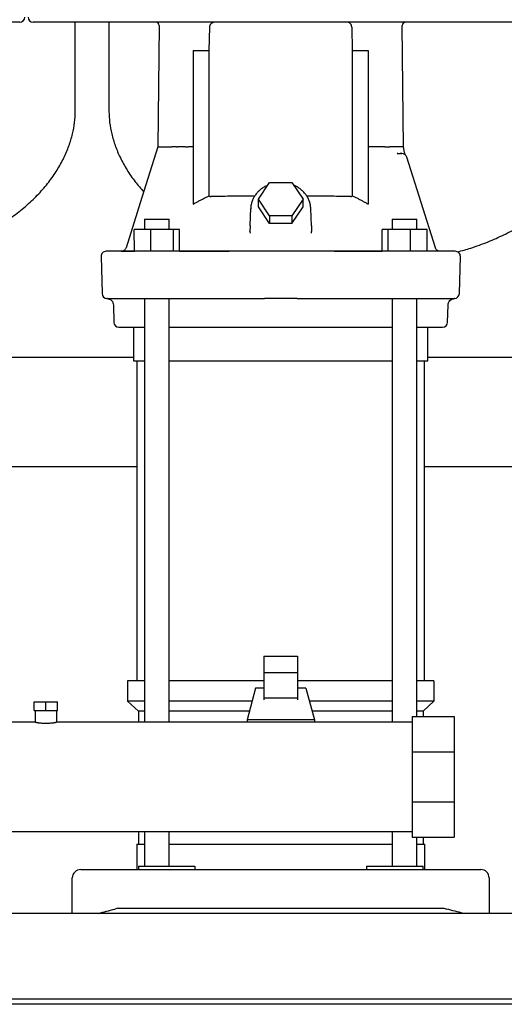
# Model space of a CAD drawing. Header units: millimetres. Extents: x 12 to 1827, y 12 to 1143.
# Tile 2 of 7: x 313 to 600, y 12 to 596. Entities that reach past the tile are written whole.
import ezdxf

# ---------------------------------------------------------------- set-up
doc = ezdxf.new("R2010")
doc.units = ezdxf.units.MM

msp = doc.modelspace()

# ---------------------------------------------------------------- linework, layer by layer
at = {"color": 7, "linetype": 'Continuous', "lineweight": 25}
for p, q in [((312.68, 594.74), (166.68, 594.74)), ((468.68, 594.74), (320.68, 594.74)), ((345.68, 541.74), (345.68, 594.74)), ((365.68, 594.74), (365.68, 541.74)), ((395.52, 592.73), (394.77, 520.68)), ((425.26, 578.02), (425.55, 591.82)), ((614.68, 594.74), (468.68, 594.74)), ((509.82, 591.82), (510.1, 578.02)), ((522.17, 594.74), (522.08, 594.74)), ((540.59, 520.69), (539.84, 592.78)), ((415.68, 578.02), (425.26, 578.02)), ((415.68, 578.02), (415.68, 486.68)), ((425.26, 491.68), (425.26, 578.02)), ((510.1, 578.02), (510.1, 491.68)), ((510.1, 578.02), (519.66, 578.02)), ((519.66, 578.02), (519.66, 486.69)), ((394.77, 520.74), (395.33, 520.74)), ((405.87, 520.74), (404.64, 520.74)), ((405.87, 520.74), (406.65, 520.73)), ((415.68, 520.73), (412.72, 520.73)), ((522.65, 520.74), (519.66, 520.74)), ((529.49, 520.74), (524.52, 520.74)), ((541.25, 517.3), (540.58, 520.79)), ((537.24, 516.73), (536.8, 516.79)), ((536.8, 516.79), (537.38, 516.74)), ((537.24, 516.73), (537.38, 516.74)), ((537.38, 516.74), (538.62, 516.74)), ((539.06, 516.84), (539.66, 516.74)), ((541.74, 515.98), (541.76, 515.96)), ((541.74, 515.98), (541.76, 515.96)), ((542.39, 514.95), (542.35, 515.06)), ((542.52, 514.64), (542.39, 514.95)), ((559.52, 460.83), (542.52, 514.64)), ((454.4, 489.69), (461.04, 499.65)), ((461.04, 499.65), (474.32, 499.65)), ((474.32, 499.65), (480.96, 489.69)), ((461.04, 479.73), (454.4, 489.69)), ((454.4, 485.19), (454.4, 489.69)), ((461.04, 475.23), (454.4, 485.19)), ((480.96, 489.69), (474.32, 479.73)), ((474.32, 475.23), (480.96, 485.19)), ((480.96, 485.19), (480.96, 489.69)), ((474.32, 479.73), (461.04, 479.73)), ((461.04, 479.73), (461.04, 475.23)), ((474.32, 479.73), (474.32, 475.23)), ((485.86, 473.87), (485.5, 484.16)), ((386.84, 477.74), (386.84, 471.74)), ((386.84, 477.74), (401.43, 477.74)), ((401.43, 477.74), (401.44, 477.74)), ((401.44, 471.74), (401.44, 477.74)), ((449.5, 473.87), (449.41, 470.57)), ((474.32, 475.23), (461.04, 475.23)), ((485.86, 473.87), (485.95, 470.57)), ((533.92, 477.74), (533.92, 471.74)), ((533.92, 477.74), (533.93, 477.74)), ((533.93, 477.74), (548.52, 477.74)), ((548.52, 471.74), (548.52, 477.74)), ((380.76, 458.77), (380.75, 471.74)), ((390.55, 471.74), (380.75, 471.74)), ((390.55, 458.74), (390.55, 471.74)), ((403.93, 471.74), (390.55, 471.74)), ((403.93, 458.74), (403.93, 471.74)), ((407.52, 471.74), (403.93, 471.74)), ((407.53, 458.74), (407.52, 471.74)), ((449.33, 470.29), (449.41, 470.57)), ((449.33, 470.29), (449.41, 470.57)), ((449.41, 470.57), (449.44, 469.53)), ((485.9, 469.54), (485.95, 470.57)), ((486.03, 470.29), (485.95, 470.57)), ((527.84, 458.74), (527.84, 471.74)), ((531.42, 471.74), (527.84, 471.74)), ((531.42, 458.74), (531.42, 471.74)), ((544.81, 471.74), (531.42, 471.74)), ((544.81, 458.74), (544.81, 471.74)), ((554.6, 471.74), (544.81, 471.74)), ((554.6, 458.74), (554.6, 471.74)), ((378.09, 458.74), (364.03, 458.74)), ((372.96, 458.74), (373.16, 458.75)), ((374.13, 458.96), (374.19, 458.93)), ((549.94, 458.74), (385.42, 458.74)), ((407.53, 458.74), (437.02, 458.74)), ((499.62, 458.74), (527.84, 458.74)), ((561.94, 458.77), (561.04, 459.05)), ((361.03, 455.66), (361.6, 433.66)), ((573.76, 433.66), (574.33, 455.66)), ((364.79, 430.74), (364.49, 430.74)), ((364.79, 430.74), (378.54, 430.74)), ((368.34, 426.81), (368.6, 416.66)), ((385.88, 430.74), (458.01, 430.74)), ((386.84, 430.74), (386.84, 179.24)), ((401.44, 179.24), (401.44, 430.72)), ((477.35, 430.74), (549.48, 430.74)), ((533.92, 430.72), (533.92, 179.24)), ((548.52, 182.49), (548.52, 430.74)), ((566.76, 416.66), (567.02, 426.84)), ((570.8, 430.74), (570.57, 430.74)), ((371.6, 413.74), (386.86, 413.74)), ((380.33, 413.74), (380.33, 393.74)), ((380.33, 413.74), (386.86, 413.74)), ((401.44, 413.74), (467.68, 413.74)), ((401.44, 413.74), (408.84, 413.74)), ((409.23, 413.74), (526.13, 413.74)), ((467.68, 413.74), (533.92, 413.74)), ((526.52, 413.74), (533.92, 413.74)), ((548.52, 413.74), (555.03, 413.74)), ((548.52, 413.74), (563.76, 413.74)), ((555.03, 393.74), (555.03, 413.74)), ((380.33, 395.74), (253.03, 395.74)), ((380.33, 393.74), (386.86, 393.74)), ((382.33, 393.74), (382.33, 203.74)), ((401.44, 393.74), (467.68, 393.74)), ((467.68, 393.74), (533.92, 393.74)), ((548.52, 393.74), (555.03, 393.74)), ((553.03, 203.74), (553.03, 393.74)), ((645.68, 395.74), (555.03, 395.74)), ((382.33, 330.74), (251.03, 330.74)), ((645.68, 330.74), (553.03, 330.74)), ((457.68, 218.42), (457.68, 208.54)), ((457.68, 218.42), (477.68, 218.42)), ((477.68, 218.42), (477.68, 208.54)), ((457.68, 208.54), (457.68, 193.52)), ((477.68, 208.54), (457.68, 208.54)), ((477.68, 208.54), (477.68, 193.52)), ((376.68, 203.74), (376.68, 191.74)), ((386.84, 203.74), (376.68, 203.74)), ((457.68, 203.74), (401.44, 203.74)), ((452.68, 199.39), (447.68, 180.64)), ((457.68, 199.39), (452.68, 199.39)), ((533.92, 203.74), (477.68, 203.74)), ((482.68, 199.39), (477.68, 199.39)), ((482.68, 199.39), (487.68, 180.64)), ((558.68, 203.74), (548.52, 203.74)), ((558.68, 203.74), (558.68, 191.74)), ((477.68, 193.52), (457.68, 193.52)), ((457.68, 193.52), (457.68, 192.58)), ((477.68, 193.52), (477.68, 192.58)), ((321.18, 186.24), (321.18, 191.24)), ((321.18, 191.24), (328.18, 191.24)), ((328.18, 186.24), (328.18, 191.24)), ((328.18, 191.24), (335.18, 191.24)), ((335.18, 186.24), (335.18, 191.24)), ((383.18, 185.74), (376.68, 191.74)), ((386.84, 191.74), (376.68, 191.74)), ((450.64, 191.74), (401.44, 191.74)), ((533.92, 191.74), (484.72, 191.74)), ((558.68, 191.74), (548.52, 191.74)), ((552.18, 185.74), (558.68, 191.74)), ((321.18, 186.24), (328.18, 186.24)), ((321.83, 186.24), (321.83, 179.24)), ((328.18, 186.24), (335.18, 186.24)), ((334.53, 186.24), (334.53, 179.24)), ((386.84, 185.74), (383.18, 185.74)), ((383.18, 185.74), (383.18, 179.24)), ((449.04, 185.74), (401.44, 185.74)), ((533.92, 185.74), (486.32, 185.74)), ((545.68, 182.49), (545.68, 161.54)), ((545.68, 182.49), (570.68, 182.49)), ((552.18, 185.74), (548.52, 185.74)), ((552.18, 185.74), (552.18, 182.49)), ((570.68, 182.49), (570.68, 161.54)), ((321.83, 179.24), (119.18, 179.24)), ((545.68, 179.24), (334.53, 179.24)), ((487.68, 180.64), (447.68, 180.64)), ((447.68, 180.64), (447.68, 179.24)), ((487.68, 180.64), (487.68, 179.24)), ((545.68, 161.54), (570.68, 161.54)), ((545.68, 161.54), (545.68, 131.93)), ((570.68, 161.54), (570.68, 131.93)), ((545.68, 131.93), (545.68, 110.99)), ((545.68, 131.93), (570.68, 131.93)), ((570.68, 131.93), (570.68, 110.99)), ((118.18, 114.24), (545.68, 114.24)), ((383.18, 114.24), (383.18, 106.74)), ((386.84, 114.24), (386.84, 93.74)), ((401.44, 93.74), (401.44, 114.24)), ((533.92, 114.24), (533.92, 93.74)), ((382.18, 106.74), (382.18, 91.74)), ((382.18, 106.74), (386.86, 106.74)), ((401.44, 106.74), (467.68, 106.74)), ((467.68, 106.74), (533.92, 106.74)), ((545.68, 110.99), (570.68, 110.99)), ((548.52, 93.74), (548.52, 110.99)), ((548.52, 106.74), (553.18, 106.74)), ((552.18, 110.99), (552.18, 106.74)), ((553.18, 91.74), (553.18, 106.74)), ((383.18, 93.74), (383.18, 91.74)), ((383.18, 93.74), (404.52, 93.74)), ((404.52, 93.74), (416.71, 93.74)), ((416.71, 93.74), (416.71, 91.74)), ((518.65, 93.74), (518.65, 91.74)), ((518.65, 93.74), (530.84, 93.74)), ((530.84, 93.74), (552.18, 93.74)), ((552.18, 91.74), (552.18, 93.74)), ((348.93, 91.74), (369.13, 91.74)), ((369.13, 91.74), (566.23, 91.74)), ((566.23, 91.74), (586.43, 91.74)), ((343.93, 65.74), (343.93, 86.74)), ((591.43, 86.74), (591.43, 65.74)), ((911.93, 65.74), (11.93, 65.74)), ((370.93, 68.74), (369.13, 68.27)), ((370.93, 68.74), (564.43, 68.74)), ((564.43, 68.74), (566.23, 68.27)), ((906.93, 14.74), (16.93, 14.74)), ((906.93, 11.74), (16.93, 11.74))]:
    msp.add_line(p, q, dxfattribs=at)
at = {"color": 7, "linetype": 'Continuous', "lineweight": 25, "flags": 128}
for points in [[(394.77, 520.74), (385.3, 490.77), (375.84, 460.84)], [(449.5, 473.87), (449.7, 479.63), (449.86, 484.16)], [(571.33, 458.74), (571.16, 458.74), (570.63, 458.74), (569.76, 458.74), (568.54, 458.74), (566.97, 458.74), (565.05, 458.74), (562.8, 458.74), (560.2, 458.74), (557.27, 458.74)], [(561.94, 458.77), (561.91, 458.77), (562.01, 458.76)], [(556.83, 430.74), (559.71, 430.74), (562.27, 430.74), (564.5, 430.74), (566.39, 430.74), (567.95, 430.74), (569.16, 430.74), (570.04, 430.74), (570.57, 430.74)]]:
    msp.add_lwpolyline(points, dxfattribs=at)
at = {"color": 7, "linetype": 'Continuous', "lineweight": 25}
for centre, radius, start, end in [((312.68, 597.74), 3, 270, 0), ((320.68, 597.74), 3, 180, 270), ((393.52, 592.74), 2, 359.97685, 90), ((541.84, 592.74), 2, 89.9655, 178.61178), ((539.66, 513.74), 3, 17.53394, 89.9999), ((364.03, 455.74), 3, 90.0005, 181.5), ((571.33, 455.74), 3, 358.5, 89.99952), ((364.6, 433.74), 3, 181.5, 270), ((570.76, 433.74), 3, 272.16436, 358.5), ((371.6, 416.74), 3, 181.5, 270), ((563.76, 416.74), 3, 270, 358.5), ((348.93, 86.74), 5, 90, 180), ((586.43, 86.74), 5, 0, 90)]:
    msp.add_arc(centre, radius, start, end, dxfattribs=at)
for points, knots in [([(425.55, 591.82), (425.55, 591.88), (425.55, 591.98), (425.56, 592.14), (425.58, 592.29), (425.61, 592.45), (425.64, 592.6), (425.71, 592.86), (425.84, 593.22), (426.08, 593.65), (426.39, 594.04), (426.71, 594.3), (427, 594.47), (427.24, 594.58), (427.5, 594.67), (427.68, 594.7), (427.78, 594.71)], [0, 0, 0, 0, 0.031994, 0.064128, 0.096455, 0.12903, 0.161905, 0.195131, 0.301501, 0.414365, 0.540683, 0.679492, 0.753559, 0.832838, 0.912218, 1, 1, 1, 1]), ([(509.82, 591.82), (509.82, 591.88), (509.81, 591.98), (509.8, 592.14), (509.78, 592.3), (509.75, 592.45), (509.72, 592.6), (509.65, 592.86), (509.52, 593.22), (509.28, 593.65), (508.97, 594.04), (508.65, 594.31), (508.36, 594.48), (508.11, 594.59), (507.85, 594.67), (507.68, 594.7), (507.59, 594.71)], [0, 0, 0, 0, 0.032345, 0.064567, 0.096813, 0.129226, 0.16195, 0.195122, 0.302697, 0.414361, 0.543784, 0.679493, 0.757611, 0.836704, 0.917326, 1, 1, 1, 1]), ([(263.81, 458.74), (266.04, 459.35), (271.79, 460.94), (280.61, 464.2), (290.58, 468.58), (300.13, 473.73), (309.14, 479.66), (317.07, 485.99), (324, 492.67), (329.95, 499.63), (334.93, 506.79), (338.93, 514), (341.98, 521.18), (344.11, 528.23), (345.43, 535.07), (345.6, 539.56), (345.68, 541.74)], [0, 0, 0, 0, 0.055733, 0.143259, 0.225938, 0.317681, 0.403825, 0.484904, 0.561386, 0.6351, 0.704786, 0.770713, 0.833078, 0.892021, 0.947637, 1, 1, 1, 1]), ([(365.68, 541.74), (365.76, 539.56), (365.93, 535.08), (367.25, 528.26), (369.36, 521.22), (372.4, 514.06), (376.37, 506.92), (381, 500.13), (384.61, 496.03), (386.34, 494.06)], [0, 0, 0, 0, 0.122693, 0.252989, 0.391063, 0.537139, 0.691537, 0.851728, 1, 1, 1, 1]), ([(572.64, 458.4), (575.27, 459.12), (581.4, 460.81), (590.61, 464.2), (600.58, 468.59), (610.13, 473.73), (619.14, 479.66), (627.07, 485.99), (634, 492.67), (639.95, 499.63), (644.93, 506.79), (648.93, 514), (651.98, 521.18), (654.11, 528.23), (655.43, 535.07), (655.6, 539.56), (655.68, 541.74)], [0, 0, 0, 0, 0.064829, 0.151512, 0.233395, 0.324254, 0.409568, 0.489866, 0.565611, 0.638615, 0.70763, 0.772922, 0.834686, 0.893061, 0.948141, 1, 1, 1, 1]), ([(395.94, 520.74), (396.58, 520.74), (397.5, 520.74), (399.83, 520.74), (401.26, 520.74), (402.92, 520.74)], [0, 0, 0, 0, 0.5, 0.5, 1, 1, 1, 1]), ([(404.07, 520.74), (404.03, 520.74), (403.95, 520.74), (403.85, 520.74), (403.75, 520.74), (403.66, 520.74), (403.58, 520.74), (403.5, 520.74), (403.44, 520.74), (403.4, 520.74), (403.38, 520.74)], [0, 0, 0, 0, 0.135095, 0.267753, 0.397763, 0.524894, 0.648904, 0.769561, 0.886653, 1, 1, 1, 1]), ([(404.64, 520.74), (404.62, 520.74), (404.58, 520.74), (404.52, 520.74), (404.47, 520.74), (404.42, 520.74), (404.38, 520.74), (404.32, 520.74), (404.24, 520.74), (404.15, 520.74), (404.09, 520.74), (404.07, 520.74)], [0, 0, 0, 0, 0.1135941, 0.2175954, 0.310552, 0.3914258, 0.4595277, 0.5145542, 0.6857216, 0.8481801, 1, 1, 1, 1]), ([(410.84, 520.73), (410.57, 520.73), (409.87, 520.73), (408.75, 520.73), (407.63, 520.73), (406.93, 520.73), (406.65, 520.73)], [0, 0, 0, 0, 0.198225, 0.500005, 0.795687, 1, 1, 1, 1]), ([(410.84, 520.73), (411.11, 520.73), (411.41, 520.74), (412.05, 520.74), (412.38, 520.74), (412.72, 520.73)], [0, 0, 0, 0, 0.5, 0.5, 1, 1, 1, 1]), ([(529.49, 520.74), (529.51, 520.75), (529.55, 520.78), (529.61, 520.82), (529.67, 520.84), (529.74, 520.86), (529.85, 520.85), (529.96, 520.82), (530.08, 520.8), (530.18, 520.79), (530.32, 520.78), (530.5, 520.78), (530.79, 520.77), (531.17, 520.77), (531.53, 520.77), (531.8, 520.77), (531.99, 520.77), (532.16, 520.76), (532.32, 520.75), (532.4, 520.74), (532.44, 520.74)], [0, 0, 0, 0, 0.024822, 0.047872, 0.069498, 0.090119, 0.123667, 0.173578, 0.195742, 0.227825, 0.269893, 0.321945, 0.383929, 0.516648, 0.649672, 0.718901, 0.788599, 0.858701, 0.929162, 1, 1, 1, 1]), ([(539.65, 516.74), (539.63, 516.74), (539.51, 516.74), (539.13, 516.74), (538.88, 516.74), (538.62, 516.74)], [0, 0, 0, 0, 0.5, 0.5, 1, 1, 1, 1]), ([(541.76, 515.96), (541.64, 516.17), (541.41, 516.6), (541.3, 517.06), (541.25, 517.3)], [0, 0, 0, 0, 0.501344, 1, 1, 1, 1]), ([(459.88, 497.9), (459.51, 497.75), (458.42, 497.3), (456.77, 496.28), (454.96, 494.87), (453.38, 493.25), (452.07, 491.46), (451.04, 489.52), (450.32, 487.49), (449.93, 485.59), (449.87, 484.39), (449.85, 483.89)], [0, 0, 0, 0, 0.06197, 0.185038, 0.307917, 0.430471, 0.552561, 0.674067, 0.794933, 0.915184, 1, 1, 1, 1]), ([(485.51, 483.89), (485.49, 484.3), (485.45, 485.42), (485.11, 487.23), (484.44, 489.25), (483.46, 491.17), (482.21, 492.96), (480.71, 494.59), (478.96, 496.02), (477.22, 497.15), (475.99, 497.69), (475.48, 497.91)], [0, 0, 0, 0, 0.070606, 0.189918, 0.309275, 0.428862, 0.548864, 0.669387, 0.790456, 0.912033, 1, 1, 1, 1]), ([(415.68, 486.68), (415.96, 486.85), (416.52, 487.19), (417.37, 487.68), (418.23, 488.16), (419.09, 488.63), (419.95, 489.1), (420.82, 489.55), (421.7, 489.99), (422.58, 490.43), (423.47, 490.86), (424.36, 491.27), (424.96, 491.54), (425.26, 491.68)], [0, 0, 0, 0, 0.090772, 0.181537, 0.272308, 0.363096, 0.45391, 0.544764, 0.635667, 0.726631, 0.817667, 0.908786, 1, 1, 1, 1]), ([(425.26, 491.68), (425.29, 491.65), (425.34, 491.59), (425.43, 491.52), (425.52, 491.45), (425.62, 491.39), (425.75, 491.33), (425.9, 491.28), (426.09, 491.24), (426.23, 491.24), (426.29, 491.23)], [0, 0, 0, 0, 0.0921416, 0.1849443, 0.27882, 0.374167, 0.4713653, 0.6420975, 0.8177988, 1, 1, 1, 1]), ([(452.17, 491.51), (450.47, 491.5), (446.77, 491.48), (441.33, 491.44), (435.88, 491.38), (430.75, 491.31), (427.79, 491.26), (426.29, 491.23)], [0, 0, 0, 0, 0.170215, 0.370915, 0.576113, 0.785808, 1, 1, 1, 1]), ([(509.07, 491.23), (507.57, 491.26), (504.61, 491.31), (499.48, 491.38), (494.04, 491.44), (488.59, 491.48), (484.88, 491.5), (483.17, 491.51)], [0, 0, 0, 0, 0.213959, 0.423449, 0.62847, 0.829022, 1, 1, 1, 1]), ([(509.07, 491.23), (509.11, 491.23), (509.19, 491.23), (509.31, 491.25), (509.43, 491.27), (509.54, 491.3), (509.67, 491.35), (509.81, 491.43), (509.96, 491.54), (510.05, 491.63), (510.1, 491.68)], [0, 0, 0, 0, 0.111243, 0.219964, 0.326485, 0.431147, 0.53431, 0.693294, 0.847929, 1, 1, 1, 1]), ([(510.1, 491.68), (510.4, 491.54), (511, 491.27), (511.89, 490.86), (512.77, 490.43), (513.65, 490), (514.53, 489.55), (515.4, 489.1), (516.26, 488.64), (517.12, 488.17), (517.97, 487.69), (518.82, 487.19), (519.38, 486.86), (519.66, 486.69)], [0, 0, 0, 0, 0.091212, 0.18233, 0.273366, 0.36433, 0.455233, 0.546087, 0.636902, 0.727689, 0.818461, 0.909227, 1, 1, 1, 1]), ([(373.16, 458.75), (373.26, 458.75), (373.53, 458.76), (373.91, 458.83), (374.19, 458.93)], [0, 0, 0, 0, 0.383427, 1, 1, 1, 1]), ([(373.64, 458.81), (373.8, 458.8), (374.13, 458.8), (376.05, 458.79), (378.3, 458.78), (380.18, 458.78), (380.76, 458.77)], [0, 0, 0, 0, 0.289804, 0.580309, 0.872319, 1, 1, 1, 1]), ([(375.84, 460.84), (375.76, 460.64), (375.59, 460.19), (375.14, 459.62), (374.57, 459.14), (374.11, 458.97), (373.89, 458.88)], [0, 0, 0, 0, 0.240852, 0.492379, 0.746721, 1, 1, 1, 1]), ([(385.42, 458.74), (384.57, 458.74), (383.76, 458.74), (382.24, 458.74), (381.55, 458.74), (380.29, 458.74), (379.72, 458.74), (378.78, 458.74), (378.39, 458.74), (378.09, 458.74)], [0, 0, 0, 0, 0.25, 0.25, 0.5, 0.5, 0.75, 0.75, 1, 1, 1, 1]), ([(557.27, 458.74), (556.97, 458.74), (556.58, 458.74), (555.62, 458.74), (555.07, 458.74), (553.81, 458.74), (553.1, 458.74), (551.59, 458.74), (550.79, 458.74), (549.94, 458.74)], [0, 0, 0, 0, 0.25, 0.25, 0.5, 0.5, 0.75, 0.75, 1, 1, 1, 1]), ([(561.49, 458.87), (561.26, 458.96), (560.8, 459.14), (560.23, 459.61), (559.77, 460.17), (559.6, 460.62), (559.52, 460.83)], [0, 0, 0, 0, 0.253379, 0.509421, 0.760547, 1, 1, 1, 1]), ([(364.49, 430.74), (364.98, 430.67), (365.98, 430.52), (367.26, 429.6), (368.15, 428.3), (368.28, 427.29), (368.34, 426.81)], [0, 0, 0, 0, 0.241147, 0.50046, 0.759522, 1, 1, 1, 1]), ([(378.54, 430.74), (378.83, 430.74), (379.22, 430.74), (380.17, 430.74), (380.74, 430.74), (382, 430.74), (382.7, 430.74), (384.22, 430.74), (385.03, 430.74), (385.88, 430.74)], [0, 0, 0, 0, 0.25, 0.25, 0.5, 0.5, 0.75, 0.75, 1, 1, 1, 1]), ([(477.35, 430.74), (474.13, 430.74), (470.9, 430.74), (464.45, 430.74), (461.23, 430.74), (458.01, 430.74)], [0, 0, 0, 0, 0.5, 0.5, 1, 1, 1, 1]), ([(549.48, 430.74), (550.33, 430.74), (551.13, 430.74), (552.64, 430.74), (553.36, 430.74), (554.62, 430.74), (555.17, 430.74), (556.14, 430.74), (556.53, 430.74), (556.83, 430.74)], [0, 0, 0, 0, 0.25, 0.25, 0.5, 0.5, 0.75, 0.75, 1, 1, 1, 1]), ([(567.02, 426.84), (567.08, 427.3), (567.21, 428.31), (568.11, 429.62), (569.4, 430.53), (570.42, 430.67), (570.9, 430.74)], [0, 0, 0, 0, 0.240669, 0.499938, 0.759244, 1, 1, 1, 1]), ([(408.84, 413.74), (408.85, 413.74), (408.89, 413.74), (409.03, 413.74), (409.12, 413.74), (409.23, 413.74)], [0, 0, 0, 0, 0.5, 0.5, 1, 1, 1, 1]), ([(526.13, 413.74), (526.24, 413.74), (526.34, 413.74), (526.47, 413.74), (526.51, 413.74), (526.52, 413.74)], [0, 0, 0, 0, 0.5, 0.5, 1, 1, 1, 1]), ([(321.83, 179.24), (321.83, 179.24), (321.83, 179.23), (321.85, 179.23), (321.87, 179.23), (321.9, 179.22), (321.95, 179.21), (322, 179.2), (322.06, 179.19), (322.14, 179.18), (322.22, 179.16), (322.35, 179.14), (322.57, 179.1), (322.87, 179.05), (323.24, 178.99), (323.8, 178.91), (324.63, 178.8), (325.74, 178.69), (326.94, 178.63), (328.18, 178.6), (329.42, 178.63), (330.62, 178.69), (331.73, 178.8), (332.56, 178.91), (333.12, 178.99), (333.49, 179.05), (333.79, 179.1), (334.04, 179.14), (334.23, 179.18), (334.37, 179.2), (334.46, 179.22), (334.52, 179.23), (334.53, 179.23), (334.53, 179.24)], [0, 0, 0, 0, 0.011906, 0.023947, 0.036123, 0.048436, 0.060885, 0.073471, 0.086196, 0.099059, 0.112061, 0.125202, 0.154879, 0.187558, 0.21398, 0.250254, 0.312598, 0.375081, 0.439281, 0.499889, 0.56055, 0.624806, 0.687382, 0.749873, 0.785971, 0.812298, 0.845153, 0.874983, 0.901083, 0.92663, 0.951629, 0.976084, 1, 1, 1, 1]), ([(359.43, 65.74), (360.95, 66.13), (362.55, 66.55), (365.82, 67.4), (367.48, 67.84), (369.13, 68.27)], [0, 0, 0, 0, 0.5, 0.5, 1, 1, 1, 1]), ([(575.93, 65.74), (574.41, 66.13), (572.81, 66.55), (569.54, 67.4), (567.88, 67.84), (566.23, 68.27)], [0, 0, 0, 0, 0.5, 0.5, 1, 1, 1, 1])]:
    msp.add_open_spline(points, degree=3, knots=knots, dxfattribs=at)
for points in [[(395.33, 520.74), (395.41, 520.74), (395.49, 520.74), (395.59, 520.74)], [(395.59, 520.74), (395.69, 520.74), (395.81, 520.74), (395.94, 520.74)], [(403.38, 520.74), (403.23, 520.74), (403.07, 520.74), (402.92, 520.74)], [(524.52, 520.74), (523.98, 520.73), (523.31, 520.73), (522.65, 520.74)], [(537.67, 520.74), (536.36, 520.74), (534.6, 520.74), (532.44, 520.74)], [(538.73, 520.74), (538.42, 520.74), (538.07, 520.74), (537.67, 520.74)], [(539.63, 520.74), (539.38, 520.74), (539.08, 520.74), (538.73, 520.74)], [(540.03, 520.74), (539.92, 520.74), (539.78, 520.74), (539.63, 520.74)], [(540.59, 520.69), (540.59, 520.74), (540.41, 520.74), (540.03, 520.74)], [(539.66, 516.74), (539.66, 516.74), (539.66, 516.74), (539.65, 516.74)], [(562.36, 458.74), (562.06, 458.74), (561.75, 458.78), (561.49, 458.87)], [(570.87, 430.74), (570.87, 430.74), (570.85, 430.74), (570.8, 430.74)]]:
    msp.add_open_spline(points, degree=3, dxfattribs=at)

doc.saveas('drawing.dxf')
